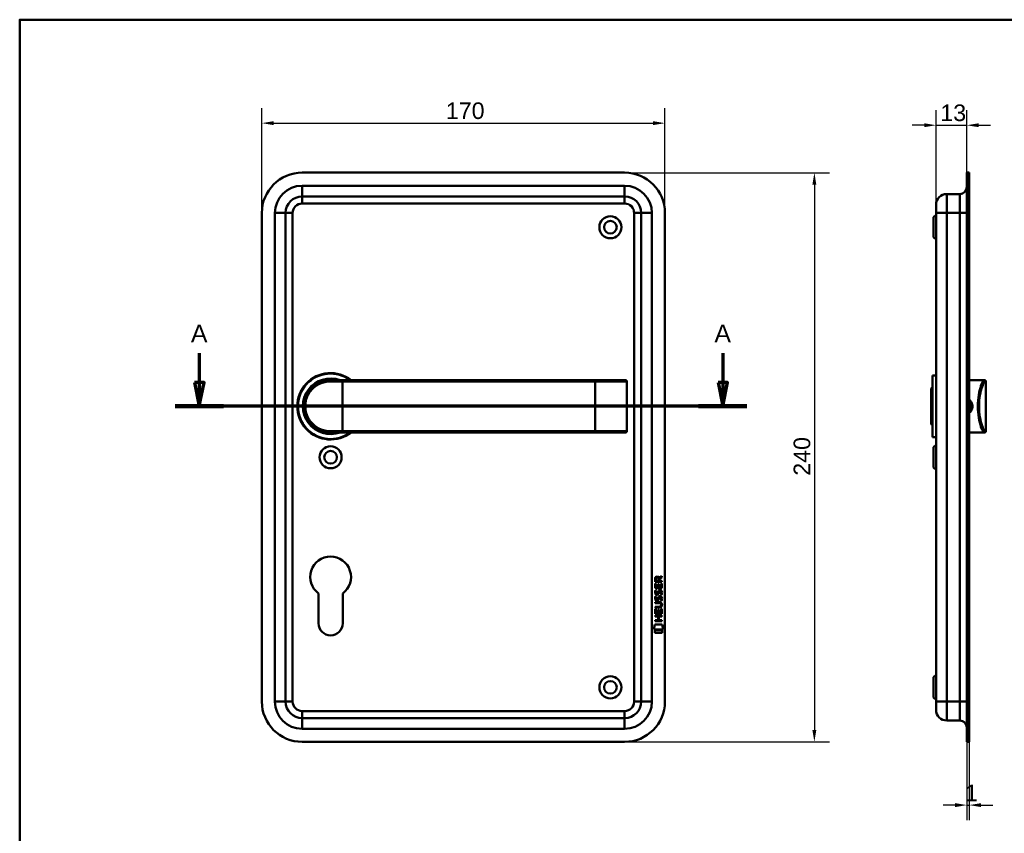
# Model space of a CAD drawing. Header units: millimetres. Extents: x 20 to 833, y 20 to 574.
# Tile 3 of 4: x 20 to 435, y 231 to 574. Entities that reach past the tile are written whole.
import ezdxf

# ---------------------------------------------------------------- set-up
doc = ezdxf.new("R2010")
doc.units = ezdxf.units.MM
doc.header["$LTSCALE"] = 2
for name, color, linetype, lineweight in [('Bemaßungen(DIN)', 7, 'Continuous', 25), ('Schnittansichtslinien(DIN)', 7, 'Continuous', 70), ('Sichtbare Kanten(DIN)', 7, 'Continuous', 50), ('Sichtbare tangentiale Kanten(DIN)', 7, 'Continuous', 50), ('Skizziergeometrie(DIN)', 7, 'Continuous', 50)]:
    doc.layers.add(name, color=color, linetype=linetype, lineweight=lineweight)
doc.styles.add('Aktuell-DINGroßer Text', font='arial.ttf')
doc.styles.add('STANDARD-DIN~0', font='arial.ttf')
doc.dimstyles.new('CAD-LAN', dxfattribs={"dimscale": 2, "dimtxt": 3.5, "dimasz": 2.5, "dimexe": 3.175, "dimexo": 0, "dimgap": 0.8, "dimtad": 1, "dimrnd": 1e-08, "dimtxsty": 'STANDARD-DIN~0', "dimcen": 0.09, "dimdle": 10, "dimclrd": 250, "dimclre": 250, "dimclrt": 250, "dimadec": 0, "dimazin": 2, "dimtfac": 1, "dimtmove": 0, "dimatfit": 3, "dimfxl": 1, "dimtolj": 1, "dimtzin": 0, "dimlwd": 25, "dimlwe": 25, "dimarcsym": 0})

# ---------------------------------------------------------------- blocks, each defined once
blk = doc.blocks.new('Ränder Standardrahmen')
at = {"layer": 'Skizziergeometrie(DIN)', "flags": 128}
blk.add_lwpolyline([(10, 10), (10, 287), (410, 287), (410, 10), (10, 10)], dxfattribs=at)
blk = doc.blocks.new('*D18')
at = {"layer": 'Bemaßungen(DIN)', "color": 250, "linetype": 'Continuous', "lineweight": 25, "true_color": 0x3f3f3f, "transparency": 16777216}
for p, q in [((406.42, 496), (406.42, 535.85)), ((419.42, 509.5), (419.42, 535.85)), ((401.42, 529.5), (396.42, 529.5)), ((406.42, 529.5), (419.42, 529.5)), ((424.42, 529.5), (429.42, 529.5))]:
    blk.add_line(p, q, dxfattribs=at)
at = {"layer": 'Bemaßungen(DIN)', "color": 250, "linetype": 'Continuous', "true_color": 0x3f3f3f, "transparency": 16777216}
for points in [[(401.42, 530.33), (401.42, 528.67), (406.42, 529.5)], [(424.42, 530.33), (424.42, 528.67), (419.42, 529.5)]]:
    blk.add_solid(points, dxfattribs=at)
at = {"layer": 'Defpoints', "color": 0, "linetype": 'Continuous', "transparency": 16777216}
for p in [(419.42, 529.5), (419.42, 509.5), (406.42, 496)]:
    blk.add_point(p, dxfattribs=at)
at = {"layer": 'Bemaßungen(DIN)', "color": 250, "linetype": 'Continuous', "lineweight": 25, "true_color": 0x3f3f3f, "transparency": 16777216, "insert": (408.23, 538.25), "char_height": 7, "attachment_point": 1, "style": 'STANDARD-DIN~0'}
blk.add_mtext('\\A1;13', dxfattribs=at)
blk = doc.blocks.new('*D19')
at = {"layer": 'Bemaßungen(DIN)', "color": 250, "linetype": 'Continuous', "lineweight": 25, "true_color": 0x3f3f3f, "transparency": 16777216}
for p, q in [((419.42, 269.5), (419.42, 236.49)), ((420.42, 269.5), (420.42, 236.49)), ((414.42, 242.84), (409.42, 242.84)), ((419.42, 242.84), (420.42, 242.84)), ((425.42, 242.84), (430.42, 242.84))]:
    blk.add_line(p, q, dxfattribs=at)
at = {"layer": 'Bemaßungen(DIN)', "color": 250, "linetype": 'Continuous', "true_color": 0x3f3f3f, "transparency": 16777216}
for points in [[(414.42, 243.67), (414.42, 242), (419.42, 242.84)], [(425.42, 243.67), (425.42, 242), (420.42, 242.84)]]:
    blk.add_solid(points, dxfattribs=at)
at = {"layer": 'Defpoints', "color": 0, "linetype": 'Continuous', "transparency": 16777216}
for p in [(419.42, 269.5), (420.42, 269.5), (420.42, 242.84)]:
    blk.add_point(p, dxfattribs=at)
at = {"layer": 'Bemaßungen(DIN)', "color": 250, "linetype": 'Continuous', "lineweight": 25, "true_color": 0x3f3f3f, "transparency": 16777216, "insert": (418.63, 251.46), "char_height": 7, "attachment_point": 1, "style": 'STANDARD-DIN~0'}
blk.add_mtext('\\A1;1', dxfattribs=at)
blk = doc.blocks.new('*D20')
at = {"layer": 'Bemaßungen(DIN)', "color": 250, "linetype": 'Continuous', "lineweight": 25, "true_color": 0x3f3f3f, "transparency": 16777216}
for p, q in [((122.11, 492.5), (122.11, 536.73)), ((292.11, 492.5), (292.11, 536.73)), ((127.11, 530.38), (287.11, 530.38))]:
    blk.add_line(p, q, dxfattribs=at)
at = {"layer": 'Bemaßungen(DIN)', "color": 250, "linetype": 'Continuous', "true_color": 0x3f3f3f, "transparency": 16777216}
for points in [[(127.11, 531.21), (127.11, 529.55), (122.11, 530.38)], [(287.11, 531.21), (287.11, 529.55), (292.11, 530.38)]]:
    blk.add_solid(points, dxfattribs=at)
at = {"layer": 'Defpoints', "color": 0, "linetype": 'Continuous', "transparency": 16777216}
for p in [(292.11, 530.38), (122.11, 492.5), (292.11, 492.5)]:
    blk.add_point(p, dxfattribs=at)
at = {"layer": 'Bemaßungen(DIN)', "color": 250, "linetype": 'Continuous', "lineweight": 25, "true_color": 0x3f3f3f, "transparency": 16777216, "insert": (199.72, 539.13), "char_height": 7, "attachment_point": 1, "style": 'STANDARD-DIN~0'}
blk.add_mtext('\\A1;170', dxfattribs=at)
blk = doc.blocks.new('*D21')
at = {"layer": 'Bemaßungen(DIN)', "color": 250, "linetype": 'Continuous', "lineweight": 25, "true_color": 0x3f3f3f, "transparency": 16777216}
for p, q in [((275.11, 509.5), (361.46, 509.5)), ((355.11, 504.5), (355.11, 274.5)), ((275.11, 269.5), (361.46, 269.5))]:
    blk.add_line(p, q, dxfattribs=at)
at = {"layer": 'Bemaßungen(DIN)', "color": 250, "linetype": 'Continuous', "true_color": 0x3f3f3f, "transparency": 16777216}
for points in [[(354.28, 504.5), (355.94, 504.5), (355.11, 509.5)], [(354.28, 274.5), (355.94, 274.5), (355.11, 269.5)]]:
    blk.add_solid(points, dxfattribs=at)
at = {"layer": 'Defpoints', "color": 0, "linetype": 'Continuous', "transparency": 16777216}
for p in [(275.11, 509.5), (275.11, 269.5), (355.11, 269.5)]:
    blk.add_point(p, dxfattribs=at)
at = {"layer": 'Bemaßungen(DIN)', "color": 250, "linetype": 'Continuous', "lineweight": 25, "true_color": 0x3f3f3f, "transparency": 16777216, "insert": (346.36, 381.72), "char_height": 7, "attachment_point": 1, "rotation": 90, "style": 'STANDARD-DIN~0'}
blk.add_mtext('\\A1;240', dxfattribs=at)
blk = doc.blocks.new('2DTransSchnitt0')
at = {"layer": 'Schnittansichtslinien(DIN)', "linetype": 'Continuous'}
for p, q in [((47.87, 216.72), (47.87, 210.5)), ((158.24, 216.72), (158.24, 210.5)), ((46.87, 210.5), (47.87, 205.5)), ((48.87, 210.5), (46.87, 210.5)), ((47.87, 210.5), (47.87, 205.5)), ((47.87, 205.5), (48.87, 210.5)), ((157.24, 210.5), (158.24, 205.5)), ((159.24, 210.5), (157.24, 210.5)), ((158.24, 210.5), (158.24, 205.5)), ((158.24, 205.5), (159.24, 210.5)), ((163.33, 205.5), (42.78, 205.5))]:
    blk.add_line(p, q, dxfattribs=at)
at = {"layer": 'Schnittansichtslinien(DIN)', "linetype": 'Continuous', "lineweight": 140}
for p, q in [((52.95, 205.5), (42.78, 205.5)), ((163.33, 205.5), (153.16, 205.5))]:
    blk.add_line(p, q, dxfattribs=at)
at = {"layer": 'Schnittansichtslinien(DIN)', "linetype": 'Continuous', "flags": 128}
for points in [[(46.87, 210.5), (47.87, 205.5), (48.87, 210.5), (46.87, 210.5)], [(157.24, 210.5), (158.24, 205.5), (159.24, 210.5), (157.24, 210.5)]]:
    blk.add_lwpolyline(points, dxfattribs=at)
at = {"layer": 'Schnittansichtslinien(DIN)'}
for points in [[(46.87, 210.5), (47.87, 205.5), (48.87, 210.5), (46.87, 210.5)], [(157.24, 210.5), (158.24, 205.5), (159.24, 210.5), (157.24, 210.5)]]:
    blk.add_solid(points, dxfattribs=at)
at = {"layer": 'Schnittansichtslinien(DIN)', "char_height": 3.73, "attachment_point": 7, "style": 'Aktuell-DINGroßer Text'}
for insert in [(46.11, 219), (156.49, 219)]:
    blk.add_mtext('A', dxfattribs=dict(at, insert=insert))

msp = doc.modelspace()

# ---------------------------------------------------------------- linework, layer by layer
at = {"layer": 'Sichtbare Kanten(DIN)'}
for p, q in [((275.111, 509.501), (139.111, 509.501)), ((419.415, 492.501), (419.415, 509.501)), ((420.415, 509.501), (419.415, 509.501)), ((420.415, 492.501), (420.415, 509.501)), ((139.111, 499.501), (275.111, 499.501)), ((410.915, 500.501), (416.415, 500.501)), ((406.415, 492.501), (406.415, 496.001)), ((122.111, 492.501), (122.111, 286.501)), ((132.111, 286.501), (132.111, 492.501)), ((282.111, 492.501), (282.111, 286.501)), ((292.111, 286.501), (292.111, 492.501)), ((405.415, 490.751), (406.415, 491.751)), ((405.415, 482.251), (405.415, 490.751)), ((406.415, 492.501), (406.415, 286.501)), ((419.415, 492.501), (419.415, 286.501)), ((420.415, 492.501), (420.415, 286.501)), ((405.415, 482.251), (406.415, 481.251)), ((404.915, 424.001), (404.915, 398.001)), ((404.915, 424.001), (406.415, 424.001)), ((151.111, 422.001), (156.111, 422.001)), ((262.611, 422.001), (156.111, 422.001)), ((275.485, 422.001), (262.611, 422.001)), ((275.485, 422.001), (275.504, 422.001)), ((276.004, 400.501), (276.004, 421.501)), ((420.415, 422.001), (424.915, 422.001)), ((424.915, 422.001), (426.628, 422.001)), ((426.628, 422.001), (426.915, 422.001)), ((427.415, 400.501), (427.415, 421.501)), ((404.415, 418.501), (404.915, 419.001)), ((404.415, 403.501), (404.415, 418.501)), ((404.415, 403.501), (404.915, 403.001)), ((156.111, 400.001), (151.111, 400.001)), ((156.111, 400.001), (262.611, 400.001)), ((262.611, 400.001), (275.485, 400.001)), ((275.504, 400.001), (275.485, 400.001)), ((420.415, 400.001), (424.915, 400.001)), ((424.915, 400.001), (426.628, 400.001)), ((426.915, 400.001), (426.628, 400.001)), ((404.915, 398.001), (406.415, 398.001)), ((405.415, 393.751), (406.415, 394.751)), ((405.415, 385.251), (405.415, 393.751)), ((405.415, 385.251), (406.415, 384.251)), ((287.963, 336.988), (287.965, 338.301)), ((290.821, 336.986), (287.963, 336.988)), ((288.313, 338.257), (288.313, 337.369)), ((288.313, 337.369), (289.33, 337.368)), ((289.33, 337.368), (289.331, 338.257)), ((289.628, 338.617), (290.823, 339.408)), ((289.681, 338.219), (289.68, 337.368)), ((289.68, 337.368), (290.822, 337.367)), ((290.823, 338.974), (289.681, 338.219)), ((290.822, 337.367), (290.821, 336.986)), ((290.823, 339.408), (290.823, 338.974)), ((287.961, 334.258), (287.962, 336.262)), ((290.819, 334.255), (287.961, 334.258)), ((287.962, 336.262), (288.311, 336.262)), ((288.132, 333.484), (288.471, 333.384)), ((288.311, 336.262), (288.309, 334.634)), ((288.309, 334.634), (289.204, 334.634)), ((289.204, 334.634), (289.205, 336.081)), ((289.205, 336.081), (289.554, 336.08)), ((289.554, 336.08), (289.552, 334.633)), ((289.552, 334.633), (290.471, 334.633)), ((290.061, 333.181), (290.049, 333.181)), ((290.471, 334.633), (290.472, 336.28)), ((290.472, 336.28), (290.821, 336.279)), ((290.821, 336.279), (290.819, 334.255)), ((146.011, 319.501), (146.011, 332.077)), ((156.211, 332.077), (156.211, 319.501)), ((287.956, 328.03), (287.956, 328.407)), ((287.956, 328.407), (289.602, 328.406)), ((289.625, 328.029), (287.956, 328.03)), ((288.13, 330.937), (288.469, 330.837)), ((288.327, 329.606), (288.334, 329.588)), ((288.329, 332.152), (288.336, 332.135)), ((289.011, 329.508), (289.021, 329.525)), ((289.013, 332.055), (289.023, 332.071)), ((290.059, 330.634), (290.047, 330.634)), ((287.952, 323.52), (287.954, 325.524)), ((287.954, 326.095), (287.954, 326.472)), ((287.954, 326.472), (289.624, 326.471)), ((289.6, 326.094), (287.954, 326.095)), ((287.954, 325.524), (288.302, 325.524)), ((288.302, 325.524), (288.301, 323.897)), ((288.301, 323.897), (289.195, 323.896)), ((289.195, 323.896), (289.197, 325.343)), ((289.197, 325.343), (289.545, 325.343)), ((289.545, 325.343), (289.544, 323.896)), ((289.544, 323.896), (290.462, 323.895)), ((290.462, 323.895), (290.464, 325.542)), ((290.464, 325.542), (290.812, 325.542)), ((290.505, 327.244), (290.505, 327.253)), ((290.812, 325.542), (290.811, 323.518)), ((287.948, 320.415), (287.949, 320.792)), ((290.807, 320.413), (287.948, 320.415)), ((287.949, 320.792), (289.192, 320.791)), ((287.95, 322.35), (287.95, 322.727)), ((287.95, 322.727), (290.809, 322.724)), ((289.193, 322.349), (287.95, 322.35)), ((290.811, 323.518), (287.952, 323.52)), ((289.192, 320.791), (289.193, 322.349)), ((289.549, 322.348), (289.548, 320.791)), ((289.548, 320.791), (290.807, 320.79)), ((290.808, 322.347), (289.549, 322.348)), ((290.807, 320.79), (290.807, 320.413)), ((290.809, 322.724), (290.808, 322.347)), ((287.417, 316.838), (287.876, 318.971)), ((291.332, 316.835), (287.417, 316.838)), ((287.876, 318.971), (290.882, 318.968)), ((287.876, 315.41), (287.877, 316.552)), ((287.877, 316.552), (290.874, 316.55)), ((290.874, 316.55), (290.873, 315.408)), ((290.882, 318.968), (291.332, 316.835)), ((290.873, 315.408), (287.876, 315.41)), ((405.415, 296.751), (406.415, 297.751)), ((405.415, 288.251), (405.415, 296.751)), ((405.415, 288.251), (406.415, 287.251)), ((406.415, 283.001), (406.415, 286.501)), ((419.415, 269.501), (419.415, 286.501)), ((420.415, 269.501), (420.415, 286.501)), ((275.111, 279.501), (139.111, 279.501)), ((410.915, 278.501), (416.415, 278.501)), ((139.111, 269.501), (275.111, 269.501)), ((420.415, 269.501), (419.415, 269.501))]:
    msp.add_line(p, q, dxfattribs=at)
for centre, radius in [((269.111, 486.501), 4.65), ((269.111, 486.501), 2.65), ((151.111, 389.501), 4.65), ((151.111, 389.501), 2.65), ((269.111, 292.501), 4.65), ((269.111, 292.501), 2.65)]:
    msp.add_circle(centre, radius, dxfattribs=at)
for centre, radius, start, end in [((139.111, 492.501), 17, 90, 180), ((275.111, 492.501), 17, 0, 90), ((416.415, 503.501), 3, 270, 0), ((139.111, 492.501), 7, 90, 180), ((275.111, 492.501), 7, 0, 90), ((410.915, 496.001), 4.5, 90, 180), ((151.111, 411.001), 14, 51.78679, 308.21321), ((151.111, 411.001), 13.8, 52.8542, 307.1458), ((151.111, 411.001), 11.7, 70.08028, 289.91972), ((151.111, 411.001), 11.6, 71.49137, 288.50863), ((151.111, 411.001), 11.5, 73.04257, 286.95743), ((151.111, 411.001), 11.3, 76.76803, 283.23197), ((275.504, 421.501), 0.5, 0, 90), ((426.915, 421.501), 0.5, 0, 90), ((275.504, 400.501), 0.5, 270, 0), ((426.915, 400.501), 0.5, 270, 0), ((151.111, 339.001), 8.6, 306.37184, 233.62816), ((151.111, 319.501), 5.1, 180, 0), ((139.111, 286.501), 17, 180, 270), ((139.111, 286.501), 7, 180, 270), ((275.111, 286.501), 7, 270, 0), ((275.111, 286.501), 17, 270, 0), ((410.915, 283.001), 4.5, 180, 270), ((416.415, 275.501), 3, 0, 90)]:
    msp.add_arc(centre, radius, start, end, dxfattribs=at)
for centre, major_axis, ratio, start_param, end_param in [((289.492, 337.485), (0.976, -1.274), 0.5180415, 2.7627686, 3.7355131), ((288.099, 337.404), (-1.242, -1.64), 0.5994938, 2.7365723, 3.5673799), ((289.595, 335.263), (-1.103, -3.296), 0.2312948, 5.9540546, 6.015014), ((289.401, 331.494), (-0.839, -1.642), 0.4591024, 2.8345951, 3.3559829), ((289.679, 332.963), (-1.192, -3.54), 0.2215161, 5.9678979, 6.0270389), ((289.08, 330.408), (-0.583, -1.012), 0.541605, 5.8985019, 6.3563332), ((289.074, 332.946), (-0.574, -1.004), 0.5438409, 5.8950231, 6.3553168), ((288.952, 329.532), (-0.098, -0.139), 0.3641716, 1.3429, 1.6509781), ((288.954, 332.079), (-0.098, -0.139), 0.3641716, 1.3429, 1.6509781), ((285.781, 323.732), (4.814, 4.313), 0.3742661, 5.9599282, 6.6783921), ((289.401, 328.95), (-0.838, -1.64), 0.4594521, 2.8344186, 3.3561114), ((285.784, 330.776), (4.808, -4.323), 0.3742014, 5.888113, 6.6064523), ((267.072, 347.081), (23.266, -20.361), 0.1371339, 6.127502, 6.402435)]:
    msp.add_ellipse(centre, major_axis=major_axis, ratio=ratio, start_param=start_param, end_param=end_param, dxfattribs=at)
for points, knots in [([(151.111, 422.001), (149.454, 422.001), (147.811, 421.621), (146.338, 420.912), (144.865, 420.203), (143.561, 419.167), (142.536, 417.891), (141.511, 416.615), (140.768, 415.097), (140.393, 413.479), (140.019, 411.86), (140.02, 410.14), (140.394, 408.523), (140.768, 406.906), (141.51, 405.388), (142.536, 404.112), (143.561, 402.836), (144.865, 401.8), (146.338, 401.091), (147.811, 400.381), (149.454, 400.001), (151.111, 400.001)], [-3.3432814, -3.3432814, -3.3432814, -3.3432814, -2.8656698, -2.8656698, -2.8656698, -2.3880581, -2.3880581, -2.3880581, -1.9104465, -1.9104465, -1.9104465, -1.4328349, -1.4328349, -1.4328349, -0.9552233, -0.9552233, -0.9552233, -0.4776116, -0.4776116, -0.4776116, 0, 0, 0, 0]), ([(420.413, 413.235), (420.869, 412.825), (421.2, 412.276), (421.339, 411.674), (421.44, 411.236), (421.44, 410.77), (421.339, 410.331), (421.238, 409.891), (421.038, 409.478), (420.76, 409.13), (420.655, 408.999), (420.54, 408.877), (420.415, 408.765)], [3.41810631, 3.41810631, 3.41810631, 3.41810631, 3.62583349, 3.62583349, 3.62583349, 3.77690989, 3.77690989, 3.77690989, 3.92798628, 3.92798628, 3.92798628, 3.98481275, 3.98481275, 3.98481275, 3.98481275]), ([(420.415, 408.206), (420.649, 408.386), (421.221, 408.957), (421.803, 410.192), (421.806, 412.129), (421.048, 413.305), (420.415, 413.795)], [-1.90104406, -1.90104406, -1.90104406, -1.90104406, -1.81291674, -1.66184035, -1.51076395, -1.27193147, -1.27193147, -1.27193147, -1.27193147]), ([(290.505, 327.253), (290.505, 327.3), (290.503, 327.347), (290.487, 327.482), (290.464, 327.57), (290.39, 327.721), (290.344, 327.782), (290.223, 327.888), (290.153, 327.928), (289.936, 328.011), (289.776, 328.029), (289.625, 328.029)], [-0.13394602, -0.13394602, -0.13394602, -0.13394602, -0.11996159, -0.11996159, -0.09310912, -0.09310912, -0.06964663, -0.06964663, -0.04519613, -0.04519613, 0, 0, 0, 0])]:
    msp.add_open_spline(points, degree=3, knots=knots, dxfattribs=at)
for points in [[(287.965, 338.301), (287.979, 338.743), (288.211, 339.205), (288.824, 339.205)], [(289.331, 338.257), (289.331, 338.53), (289.244, 338.855), (288.829, 338.855)], [(288.009, 332.005), (287.918, 332.246), (287.889, 332.479), (287.931, 332.808)], [(287.931, 332.808), (287.949, 332.947), (287.991, 333.154), (288.061, 333.327)], [(288.061, 333.327), (288.081, 333.376), (288.132, 333.484), (288.132, 333.484)], [(288.316, 332.919), (288.252, 332.667), (288.246, 332.442), (288.304, 332.226)], [(288.471, 333.384), (288.471, 333.383), (288.351, 333.057), (288.316, 332.919)], [(289.023, 332.071), (289.092, 332.181), (289.149, 332.344), (289.204, 332.59)], [(289.204, 332.59), (289.288, 332.958), (289.39, 333.169), (289.531, 333.336)], [(289.543, 332.439), (289.489, 332.199), (289.427, 332.034), (289.351, 331.897)], [(289.531, 333.336), (289.624, 333.447), (289.755, 333.519), (289.934, 333.543)], [(289.592, 332.638), (289.584, 332.608), (289.544, 332.442), (289.543, 332.439)], [(289.778, 333.063), (289.707, 332.974), (289.647, 332.836), (289.592, 332.638)], [(290.049, 333.181), (289.928, 333.181), (289.852, 333.148), (289.778, 333.063)], [(289.934, 333.543), (290.222, 333.581), (290.505, 333.481), (290.698, 333.165)], [(290.467, 332.137), (290.536, 332.47), (290.535, 332.746), (290.429, 332.943)], [(290.846, 332.23), (290.817, 331.899), (290.659, 331.569), (290.622, 331.511)], [(290.698, 333.165), (290.808, 332.984), (290.862, 332.765), (290.862, 332.495)], [(290.862, 332.495), (290.862, 332.41), (290.855, 332.325), (290.846, 332.23)], [(288.007, 329.459), (287.916, 329.7), (287.887, 329.933), (287.929, 330.261)], [(287.929, 330.261), (287.947, 330.4), (287.988, 330.607), (288.059, 330.78)], [(288.566, 328.998), (288.343, 329.031), (288.113, 329.176), (288.007, 329.459)], [(288.568, 331.545), (288.345, 331.578), (288.115, 331.723), (288.009, 332.005)], [(288.059, 330.78), (288.079, 330.83), (288.13, 330.937), (288.13, 330.937)], [(288.314, 330.372), (288.25, 330.12), (288.244, 329.896), (288.302, 329.68)], [(288.469, 330.837), (288.469, 330.837), (288.349, 330.51), (288.314, 330.372)], [(288.539, 329.376), (288.686, 329.316), (288.874, 329.352), (288.979, 329.466)], [(288.541, 331.922), (288.688, 331.862), (288.876, 331.898), (288.981, 332.013)], [(288.721, 328.985), (288.62, 328.987), (288.599, 328.993), (288.566, 328.998)], [(288.723, 331.532), (288.622, 331.533), (288.601, 331.54), (288.568, 331.545)], [(289.349, 329.35), (289.233, 329.14), (289.038, 328.981), (288.721, 328.985)], [(289.351, 331.897), (289.235, 331.687), (289.04, 331.528), (288.723, 331.532)], [(289.021, 329.525), (289.09, 329.634), (289.147, 329.798), (289.202, 330.043)], [(289.202, 330.043), (289.286, 330.411), (289.388, 330.622), (289.529, 330.79)], [(289.541, 329.893), (289.487, 329.653), (289.425, 329.488), (289.349, 329.35)], [(289.529, 330.79), (289.622, 330.9), (289.753, 330.972), (289.932, 330.996)], [(289.59, 330.091), (289.582, 330.061), (289.542, 329.895), (289.541, 329.893)], [(289.776, 330.516), (289.705, 330.428), (289.645, 330.29), (289.59, 330.091)], [(290.047, 330.634), (289.926, 330.634), (289.85, 330.602), (289.776, 330.516)], [(289.932, 330.996), (290.22, 331.035), (290.503, 330.934), (290.696, 330.618)], [(290.251, 329.052), (290.251, 329.052), (290.406, 329.306), (290.465, 329.59)], [(290.62, 328.965), (290.599, 328.969), (290.251, 329.052), (290.251, 329.052)], [(290.253, 331.598), (290.253, 331.598), (290.408, 331.852), (290.467, 332.137)], [(290.622, 331.511), (290.601, 331.516), (290.253, 331.598), (290.253, 331.598)], [(290.465, 329.59), (290.534, 329.923), (290.533, 330.199), (290.427, 330.397)], [(290.844, 329.683), (290.815, 329.352), (290.656, 329.022), (290.62, 328.965)], [(290.696, 330.618), (290.806, 330.437), (290.86, 330.218), (290.86, 329.949)], [(290.86, 329.949), (290.86, 329.864), (290.853, 329.778), (290.844, 329.683)]]:
    msp.add_open_spline(points, degree=3, dxfattribs=at)
at = {"layer": 'Sichtbare tangentiale Kanten(DIN)'}
for p, q in [((275.111, 504.001), (139.111, 504.001)), ((139.111, 504.001), (139.111, 499.501)), ((275.111, 504.001), (275.111, 499.501)), ((139.111, 496.501), (139.111, 499.501)), ((275.111, 496.501), (275.111, 499.501)), ((410.915, 500.501), (410.915, 492.501)), ((416.415, 492.501), (416.415, 500.501)), ((139.111, 496.501), (275.111, 496.501)), ((127.611, 492.501), (132.111, 492.501)), ((127.611, 492.501), (127.611, 286.501)), ((135.111, 492.501), (132.111, 492.501)), ((135.111, 286.501), (135.111, 492.501)), ((279.111, 492.501), (282.111, 492.501)), ((279.111, 492.501), (279.111, 286.501)), ((286.611, 492.501), (282.111, 492.501)), ((286.611, 286.501), (286.611, 492.501)), ((406.415, 492.501), (410.915, 492.501)), ((410.915, 286.501), (410.915, 492.501)), ((410.915, 492.501), (416.415, 492.501)), ((416.415, 492.501), (416.415, 286.501)), ((419.415, 492.501), (416.415, 492.501)), ((420.415, 492.501), (419.415, 492.501)), ((156.111, 421.501), (151.054, 421.501)), ((156.111, 422.001), (156.111, 421.501)), ((156.111, 421.501), (262.611, 421.501)), ((156.111, 400.501), (156.111, 421.501)), ((262.611, 422.001), (262.611, 421.501)), ((262.611, 400.501), (262.611, 421.501)), ((262.611, 421.501), (275.966, 421.501)), ((275.966, 421.501), (275.966, 400.501)), ((276.004, 421.501), (275.966, 421.501)), ((427.415, 421.501), (427.125, 421.501)), ((151.054, 400.501), (156.111, 400.501)), ((262.611, 400.501), (156.111, 400.501)), ((156.111, 400.001), (156.111, 400.501)), ((262.611, 400.001), (262.611, 400.501)), ((275.966, 400.501), (262.611, 400.501)), ((275.966, 400.501), (276.004, 400.501)), ((427.125, 400.501), (427.415, 400.501)), ((132.111, 286.501), (127.611, 286.501)), ((132.111, 286.501), (135.111, 286.501)), ((282.111, 286.501), (279.111, 286.501)), ((282.111, 286.501), (286.611, 286.501)), ((410.915, 286.501), (406.415, 286.501)), ((410.915, 286.501), (410.915, 278.501)), ((410.915, 286.501), (416.415, 286.501)), ((416.415, 278.501), (416.415, 286.501)), ((416.415, 286.501), (419.415, 286.501)), ((420.415, 286.501), (419.415, 286.501)), ((275.111, 282.501), (139.111, 282.501)), ((139.111, 279.501), (139.111, 282.501)), ((275.111, 279.501), (275.111, 282.501)), ((139.111, 279.501), (139.111, 275.001)), ((275.111, 279.501), (275.111, 275.001)), ((139.111, 275.001), (275.111, 275.001))]:
    msp.add_line(p, q, dxfattribs=at)
for centre, radius, start, end in [((139.111, 492.501), 11.5, 90, 180), ((275.111, 492.501), 11.5, 0, 90), ((139.111, 492.501), 4, 90, 180), ((275.111, 492.501), 4, 0, 90), ((139.111, 286.501), 11.5, 180, 270), ((139.111, 286.501), 4, 180, 270), ((275.111, 286.501), 4, 270, 0), ((275.111, 286.501), 11.5, 270, 0)]:
    msp.add_arc(centre, radius, start, end, dxfattribs=at)
for centre, major_axis, ratio, start_param, end_param in [((151.111, 421.501), (0, 0.5), 0.1145038, 0, 1.5707963), ((275.485, 421.501), (0, 0.5), 0.9612617, 4.712389, 6.2831853), ((426.628, 421.501), (0, 0.5), 0.9934228, 4.712389, 6.2831853), ((151.111, 400.501), (0, -0.5), 0.1145038, 4.712389, 6.2831853), ((275.485, 400.501), (0, -0.5), 0.9612617, 0, 1.5707963), ((426.628, 400.501), (0, -0.5), 0.9934228, 0, 1.5707963)]:
    msp.add_ellipse(centre, major_axis=major_axis, ratio=ratio, start_param=start_param, end_param=end_param, dxfattribs=at)
for points, knots in [([(151.054, 400.501), (149.454, 400.501), (147.868, 400.865), (146.446, 401.542), (145.023, 402.218), (143.764, 403.207), (142.774, 404.425), (141.785, 405.643), (141.064, 407.091), (140.704, 408.635), (140.345, 410.18), (140.346, 411.821), (140.706, 413.366), (141.066, 414.911), (141.786, 416.36), (142.775, 417.578), (143.764, 418.797), (145.024, 419.785), (146.446, 420.461), (147.868, 421.137), (149.454, 421.501), (151.054, 421.501)], [0, 0, 0, 0, 0.4776116, 0.4776116, 0.4776116, 0.9552233, 0.9552233, 0.9552233, 1.4328349, 1.4328349, 1.4328349, 1.9104465, 1.9104465, 1.9104465, 2.3880581, 2.3880581, 2.3880581, 2.8656698, 2.8656698, 2.8656698, 3.3432814, 3.3432814, 3.3432814, 3.3432814]), ([(426.628, 422.001), (426.446, 422.001), (426.172, 421.621), (425.857, 420.912), (425.542, 420.203), (425.187, 419.167), (424.877, 417.891), (424.568, 416.615), (424.305, 415.097), (424.173, 413.479), (424.041, 411.86), (424.04, 410.14), (424.171, 408.523), (424.303, 406.906), (424.567, 405.388), (424.877, 404.112), (425.187, 402.836), (425.542, 401.8), (425.857, 401.091), (426.171, 400.381), (426.446, 400.001), (426.628, 400.001)], [-3.3432814, -3.3432814, -3.3432814, -3.3432814, -2.8656698, -2.8656698, -2.8656698, -2.3880581, -2.3880581, -2.3880581, -1.9104465, -1.9104465, -1.9104465, -1.4328349, -1.4328349, -1.4328349, -0.9552233, -0.9552233, -0.9552233, -0.4776116, -0.4776116, -0.4776116, 0, 0, 0, 0]), ([(427.125, 400.501), (426.94, 400.501), (426.664, 400.865), (426.345, 401.542), (426.026, 402.218), (425.667, 403.207), (425.354, 404.425), (425.04, 405.643), (424.775, 407.091), (424.641, 408.635), (424.507, 410.18), (424.508, 411.821), (424.642, 413.366), (424.776, 414.911), (425.04, 416.36), (425.354, 417.578), (425.667, 418.797), (426.026, 419.785), (426.345, 420.461), (426.664, 421.137), (426.94, 421.501), (427.125, 421.501)], [0, 0, 0, 0, 0.4776116, 0.4776116, 0.4776116, 0.9552233, 0.9552233, 0.9552233, 1.4328349, 1.4328349, 1.4328349, 1.9104465, 1.9104465, 1.9104465, 2.3880581, 2.3880581, 2.3880581, 2.8656698, 2.8656698, 2.8656698, 3.3432814, 3.3432814, 3.3432814, 3.3432814])]:
    msp.add_open_spline(points, degree=3, knots=knots, dxfattribs=at)

# ---------------------------------------------------------------- block references
at = {"xscale": 2, "yscale": 2, "zscale": 2}
msp.add_blockref('Ränder Standardrahmen', (0, 0), dxfattribs=at)
at = {"layer": 'Schnittansichtslinien(DIN)', "xscale": 2, "yscale": 2, "zscale": 2}
msp.add_blockref('2DTransSchnitt0', (0, 0), dxfattribs=at)

# ---------------------------------------------------------------- dimensions: what is measured, and where the dimension line sits
at = {"layer": 'Bemaßungen(DIN)', "color": 250, "linetype": 'Continuous', "lineweight": 25, "true_color": 0x3f3f3f}
for base, p1, p2, angle, override, picture, middle in [((292.111, 530.379), (122.111, 492.501), (292.111, 492.501), 180, {"dimgap": 0.8, "dimdec": 2, "dimtol": 0, "dimlim": 0, "dimtp": 0, "dimtm": 0, "dimtdec": 2, "dimtofl": 0, "dimatfit": 1}, '*D20', (207.111, 530.379)), ((419.415, 529.501), (406.415, 496.001), (419.415, 509.501), 180, {"dimgap": 0.8, "dimdec": 2, "dimtol": 0, "dimlim": 0, "dimtp": 0, "dimtm": 0, "dimtdec": 2, "dimtofl": 1, "dimatfit": 1}, '*D18', (412.915, 529.501)), ((355.111, 269.501), (275.111, 509.501), (275.111, 269.501), 90, {"dimgap": 0.8, "dimdec": 2, "dimtol": 0, "dimlim": 0, "dimtp": 0, "dimtm": 0, "dimtdec": 2, "dimtofl": 0, "dimatfit": 1}, '*D21', (355.111, 389.501)), ((420.415, 242.836), (419.415, 269.501), (420.415, 269.501), 180, {"dimgap": 0.8, "dimdec": 2, "dimtol": 0, "dimlim": 0, "dimtp": 0, "dimtm": 0, "dimtdec": 2, "dimtofl": 1, "dimatfit": 1}, '*D19', (419.915, 242.836))]:
    dim = msp.add_linear_dim(base=base, p1=p1, p2=p2, angle=angle, dimstyle='CAD-LAN', override=override, dxfattribs=at)
    dim.commit()
    dim.dimension.update_dxf_attribs({"geometry": picture, "text_midpoint": middle, "dimtype": 160})

doc.saveas('drawing.dxf')
